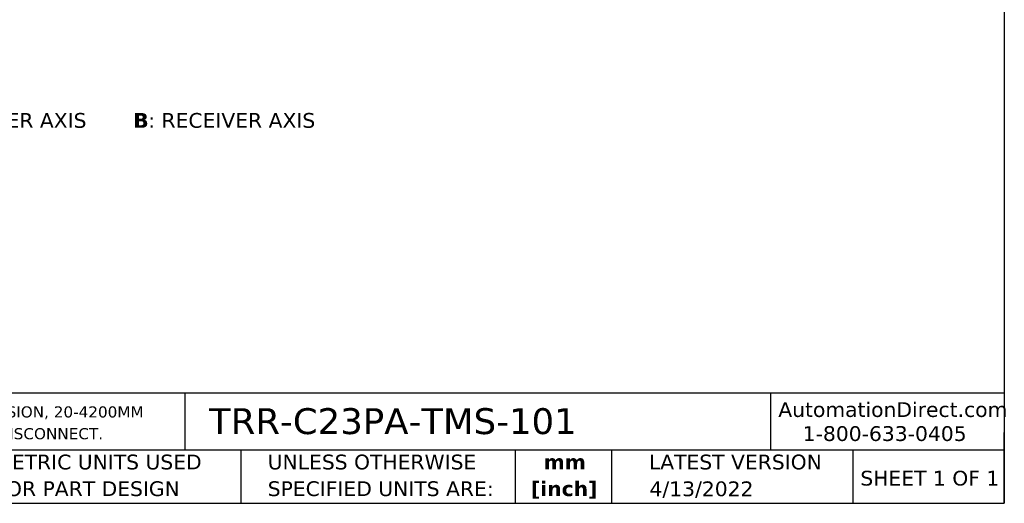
# Model space of a CAD drawing. Header units: millimetres. Extents: x 6 to 273, y 6 to 210.
# Tile 2 of 4: x 132 to 273, y 6 to 76. Entities that reach past the tile are written whole.
import ezdxf

# ---------------------------------------------------------------- set-up
doc = ezdxf.new("R2010")
doc.units = ezdxf.units.MM
doc.linetypes.add('SLD-Solid', pattern=[0])
doc.layers.add('TEXT', color=140, linetype='SLD-Solid', lineweight=25)
doc.styles.add('SLDTEXTSTYLE0', font='VERDANAB.TTF')
doc.styles.add('SLDTEXTSTYLE1', font='VERDANA.TTF')

# ---------------------------------------------------------------- blocks, each defined once
blk = doc.blocks.new('SW_NOTE_0')
at = {"layer": 'TEXT', "color": 0, "attachment_point": 1}
for s, insert, char_height, style in [('A', (0, 2.69), 2.12, 'SLDTEXTSTYLE0'), (': EMITTER AXIS      ', (2.19, 2.69), 2.1167, 'SLDTEXTSTYLE1'), ('B', (30.97, 2.69), 2.12, 'SLDTEXTSTYLE0'), (': RECEIVER AXIS', (33.12, 2.69), 2.1167, 'SLDTEXTSTYLE1')]:
    blk.add_mtext(s, dxfattribs=dict(at, insert=insert, char_height=char_height, style=style))
blk = doc.blocks.new('SW_NOTE_0_1')
at = {"layer": 'TEXT', "color": 0, "char_height": 1.5875, "attachment_point": 1, "style": 'SLDTEXTSTYLE1'}
for s, insert in [('CONTRINEX PHOTOELECTRIC SENSOR, RECTANGULAR, POLARIZED RETROREFLECTIVE, VISIBLE RED LIGHT EMISSION, 20-4200MM ', (0, 2.02)), ('SENSING DISTANCE, COMPLEMENTARY LIGHT-ON/DARK-ON, NPN, TEACH-IN BUTTON, 4-WIRE, 4-PIN M8 QUICK-DISCONNECT.', (0, -1.1))]:
    blk.add_mtext(s, dxfattribs=dict(at, insert=insert))
blk = doc.blocks.new('SW_NOTE_0_2')
at = {"layer": 'TEXT', "color": 0, "char_height": 2.117, "attachment_point": 2, "style": 'SLDTEXTSTYLE0'}
for s, insert in [('mm', (2.84, 2.69)), ('[inch]', (2.76, -1.13))]:
    blk.add_mtext(s, dxfattribs=dict(at, insert=insert))
blk = doc.blocks.new('SW_NOTE_0_3')
at = {"layer": 'TEXT', "color": 0, "char_height": 2.1167, "attachment_point": 1, "style": 'SLDTEXTSTYLE1'}
for s, insert in [('UNLESS OTHERWISE ', (0, 2.69)), ('SPECIFIED UNITS ARE:', (0, -1.13))]:
    blk.add_mtext(s, dxfattribs=dict(at, insert=insert))
blk = doc.blocks.new('SW_NOTE_0_7')
at = {"layer": 'TEXT', "color": 0, "char_height": 2.1167, "attachment_point": 1, "style": 'SLDTEXTSTYLE1'}
for s, insert in [('METRIC UNITS USED ', (0, 2.69)), ('FOR PART DESIGN', (0, -1.13))]:
    blk.add_mtext(s, dxfattribs=dict(at, insert=insert))

msp = doc.modelspace()

# ---------------------------------------------------------------- linework, layer by layer
at = {"layer": 'TEXT'}
for p, q in [((273.05, 209.55), (273.05, 6.35)), ((273.05, 22.126), (6.35, 22.126)), ((155.759, 22.126), (155.759, 13.97)), ((239.575, 22.126), (239.575, 13.97)), ((273.05, 6.35), (273.05, 16.51)), ((273.05, 13.97), (6.35, 13.97)), ((163.78, 13.97), (163.78, 6.35)), ((203.024, 13.97), (203.024, 6.35)), ((216.812, 13.97), (216.812, 6.35)), ((251.349, 13.97), (251.349, 6.35)), ((6.35, 6.35), (273.05, 6.35))]:
    msp.add_line(p, q, dxfattribs=at)

# ---------------------------------------------------------------- block references
for name, p in [('SW_NOTE_0', (117.381, 59.559)), ('SW_NOTE_0_1', (7.966, 18.216)), ('SW_NOTE_0_7', (128.478, 10.635)), ('SW_NOTE_0_3', (167.608, 10.635)), ('SW_NOTE_0_2', (207.286, 10.633))]:
    msp.add_blockref(name, p, dxfattribs=at)

# ---------------------------------------------------------------- texts
at = {"layer": 'TEXT', "style": 'SLDTEXTSTYLE1'}
for s, insert, char_height, attachment_point in [('TRR-C23PA-TMS-101', (159.208, 19.975), 3.70417, 1), ('AutomationDirect.com', (240.695, 20.836), 2.11667, 1), ('1-800-633-0405', (244.192, 17.397), 2.11667, 1), ('LATEST VERSION', (234.552, 13.324), 2.11667, 2), ('SHEET 1 OF 1', (252.441, 11.011), 2.11667, 1), ('4/13/2022', (229.701, 9.487), 2.1167, 2)]:
    msp.add_mtext(s, dxfattribs=dict(at, insert=insert, char_height=char_height, attachment_point=attachment_point))

doc.saveas('drawing.dxf')
